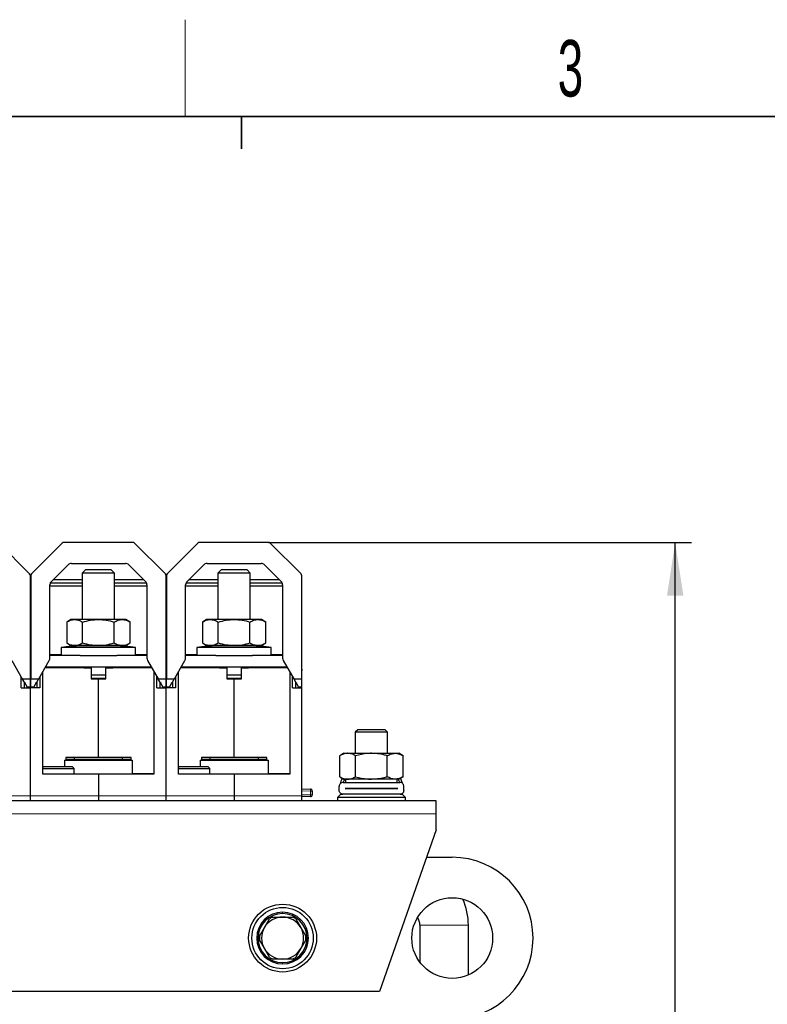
# Model space of a CAD drawing. Header units: millimetres. Extents: x 5 to 418, y 2 to 292.
# Tile 15 of 38: x 111 to 158, y 228 to 288. Entities that reach past the tile are written whole.
import ezdxf

# ---------------------------------------------------------------- set-up
doc = ezdxf.new("R2010")
doc.units = ezdxf.units.MM
doc.layers.add('SLD-0', color=7, linetype='Continuous')
doc.styles.add('SLDTEXTSTYLE0', font='TXT', dxfattribs={"width": 0.605})
doc.dimstyles.new('SLDDIMSTYLE0', dxfattribs={"dimtxt": 3.5, "dimasz": 3.302, "dimexe": 0, "dimexo": 0.0625, "dimgap": 0.875, "dimtad": 1, "dimlfac": 5, "dimrnd": 1e-09, "dimzin": 12, "dimdsep": 46, "dimtxsty": 'SLDTEXTSTYLE0', "dimsah": 1, "dimcen": 0.09, "dimadec": 0, "dimazin": 3, "dimtfac": 1, "dimtofl": 0, "dimtmove": 0, "dimatfit": 3, "dimfxl": 1, "dimfrac": 2, "dimtolj": 1, "dimtzin": 12, "dimarcsym": 0})

# ---------------------------------------------------------------- blocks, each defined once
blk = doc.blocks.new('_D_1')
at = {"layer": 'SLD-0', "color": 7}
for p, q in [((126.658, 256.144), (152.834, 256.144)), ((151.834, 174.244), (151.834, 256.144)), ((144.735, 174.244), (152.834, 174.244))]:
    blk.add_line(p, q, dxfattribs=at)
for points in [[(151.834, 256.144), (151.326, 252.842), (152.342, 252.842)], [(151.834, 174.244), (152.342, 177.546), (151.326, 177.546)]]:
    blk.add_solid(points, dxfattribs=at)
at = {"layer": 'SLD-0', "color": 7, "insert": (147.323, 209.178), "char_height": 3.5, "attachment_point": 1, "rotation": 90, "style": 'SLDTEXTSTYLE0'}
blk.add_mtext('409,5', dxfattribs=at)

msp = doc.modelspace()

# ---------------------------------------------------------------- linework, layer by layer
at = {"color": 7, "linetype": 'Continuous', "lineweight": 25}
for p, q in [((111.8779, 254.1904), (109.9716, 256.0967)), ((113.8979, 256.0967), (111.9916, 254.1904)), ((118.2585, 256.1435), (114.011, 256.1435)), ((120.2779, 254.1904), (118.3716, 256.0967)), ((122.2979, 256.0967), (120.3916, 254.1904)), ((126.6585, 256.1435), (122.411, 256.1435)), ((128.6779, 254.1904), (126.7716, 256.0967)), ((114.4661, 254.8435), (117.8034, 254.8435)), ((122.8661, 254.8435), (126.2034, 254.8435)), ((113.2226, 253.7243), (114.2539, 254.7557)), ((115.3347, 254.4435), (115.1347, 254.2435)), ((115.1347, 254.2435), (115.1347, 251.3635)), ((117.1347, 254.2435), (115.1347, 254.2435)), ((116.9347, 254.4435), (115.3347, 254.4435)), ((117.1347, 254.2435), (116.9347, 254.4435)), ((117.1347, 251.3635), (117.1347, 254.2435)), ((118.0155, 254.7557), (119.0469, 253.7243)), ((121.6226, 253.7243), (122.6539, 254.7557)), ((123.7347, 254.4435), (123.5347, 254.2435)), ((123.5347, 254.2435), (123.5347, 251.3635)), ((125.5347, 254.2435), (123.5347, 254.2435)), ((125.3347, 254.4435), (123.7347, 254.4435)), ((125.5347, 254.2435), (125.3347, 254.4435)), ((125.5347, 251.3635), (125.5347, 254.2435)), ((126.4155, 254.7557), (127.4469, 253.7243)), ((111.9247, 247.7001), (111.9247, 254.0773)), ((111.9447, 254.0773), (111.9447, 247.7001)), ((113.165, 253.6435), (115.1347, 253.6435)), ((115.1347, 253.827), (113.3252, 253.827)), ((118.9442, 253.827), (117.1347, 253.827)), ((117.1347, 253.6435), (119.1045, 253.6435)), ((120.3247, 247.7001), (120.3247, 254.0773)), ((120.3447, 254.0773), (120.3447, 247.7001)), ((121.565, 253.6435), (123.5347, 253.6435)), ((123.5347, 253.827), (121.7252, 253.827)), ((127.3442, 253.827), (125.5347, 253.827)), ((125.5347, 253.6435), (127.5045, 253.6435)), ((128.7247, 247.7001), (128.7247, 254.0773)), ((111.9247, 253.4435), (111.9347, 253.4435)), ((111.9347, 253.2835), (111.9347, 253.4435)), ((111.9347, 253.4435), (111.9447, 253.4435)), ((111.9347, 248.285), (111.9347, 253.2835)), ((113.1347, 248.9786), (113.1347, 253.5122)), ((113.1347, 253.4435), (115.1347, 253.4435)), ((117.1347, 253.4435), (119.1347, 253.4435)), ((119.1347, 253.5122), (119.1347, 248.9786)), ((120.3247, 253.4435), (120.3347, 253.4435)), ((120.3347, 253.2835), (120.3347, 253.4435)), ((120.3347, 253.4435), (120.3447, 253.4435)), ((120.3347, 248.285), (120.3347, 253.2835)), ((121.5347, 248.9786), (121.5347, 253.5122)), ((121.5347, 253.4435), (123.5347, 253.4435)), ((125.5347, 253.4435), (127.5347, 253.4435)), ((127.5347, 253.5122), (127.5347, 248.9786)), ((128.7247, 253.4435), (128.7347, 253.4435)), ((128.7347, 253.2835), (128.7347, 253.4435)), ((128.7347, 248.285), (128.7347, 253.2835)), ((114.4347, 251.3635), (114.1717, 251.2117)), ((114.1717, 251.2117), (114.1717, 249.9154)), ((114.6625, 251.3635), (114.4347, 251.3635)), ((116.1347, 251.3635), (114.6625, 251.3635)), ((115.1532, 249.9154), (115.1532, 251.2117)), ((117.607, 251.3635), (116.1347, 251.3635)), ((117.1162, 249.9154), (117.1162, 251.2117)), ((117.8347, 251.3635), (117.607, 251.3635)), ((118.0977, 251.2117), (117.8347, 251.3635)), ((118.0977, 249.9154), (118.0977, 251.2117)), ((122.8347, 251.3635), (122.5717, 251.2117)), ((122.5717, 251.2117), (122.5717, 249.9154)), ((123.0625, 251.3635), (122.8347, 251.3635)), ((124.5347, 251.3635), (123.0625, 251.3635)), ((123.5532, 249.9154), (123.5532, 251.2117)), ((126.007, 251.3635), (124.5347, 251.3635)), ((125.5162, 249.9154), (125.5162, 251.2117)), ((126.2347, 251.3635), (126.007, 251.3635)), ((126.4977, 251.2117), (126.2347, 251.3635)), ((126.4977, 249.9154), (126.4977, 251.2117)), ((113.8347, 249.6435), (113.8347, 249.1435)), ((118.4347, 249.6435), (113.8347, 249.6435)), ((114.1717, 249.9154), (114.4347, 249.7635)), ((114.6625, 249.7635), (114.4347, 249.7635)), ((116.1347, 249.7635), (114.6625, 249.7635)), ((117.1847, 249.7369), (115.0847, 249.7369)), ((115.1347, 249.7635), (115.1347, 249.7369)), ((117.607, 249.7635), (116.1347, 249.7635)), ((117.1347, 249.7369), (117.1347, 249.7635)), ((117.8347, 249.7635), (117.607, 249.7635)), ((117.8347, 249.7635), (118.0977, 249.9154)), ((118.4347, 249.1435), (118.4347, 249.6435)), ((122.2347, 249.6435), (122.2347, 249.1435)), ((126.8347, 249.6435), (122.2347, 249.6435)), ((122.5717, 249.9154), (122.8347, 249.7635)), ((123.0625, 249.7635), (122.8347, 249.7635)), ((124.5347, 249.7635), (123.0625, 249.7635)), ((125.5847, 249.7369), (123.4847, 249.7369)), ((123.5347, 249.7635), (123.5347, 249.7369)), ((126.007, 249.7635), (124.5347, 249.7635)), ((125.5347, 249.7369), (125.5347, 249.7635)), ((126.2347, 249.7635), (126.007, 249.7635)), ((126.2347, 249.7635), (126.4977, 249.9154)), ((126.8347, 249.1435), (126.8347, 249.6435)), ((110.7749, 248.8286), (111.4265, 247.7001)), ((112.443, 247.7001), (113.0945, 248.8286)), ((113.8347, 249.1735), (113.1347, 249.1735)), ((114.9989, 249.1435), (113.1347, 249.1435)), ((114.9989, 249.1435), (117.2705, 249.1435)), ((119.1347, 249.1435), (117.2705, 249.1435)), ((119.1347, 249.1735), (118.4347, 249.1735)), ((119.1749, 248.8286), (119.8265, 247.7001)), ((120.843, 247.7001), (121.4945, 248.8286)), ((122.2347, 249.1735), (121.5347, 249.1735)), ((123.3989, 249.1435), (121.5347, 249.1435)), ((123.3989, 249.1435), (125.6705, 249.1435)), ((127.5347, 249.1435), (125.6705, 249.1435)), ((127.5347, 249.1735), (126.8347, 249.1735)), ((127.5749, 248.8286), (128.2265, 247.7001)), ((111.9347, 248.285), (111.9347, 248.2142)), ((111.9347, 247.1435), (111.9347, 248.2142)), ((112.6947, 241.7835), (112.6947, 248.1362)), ((115.2347, 248.4135), (112.8549, 248.4135)), ((112.8722, 248.4435), (119.3973, 248.4435)), ((114.1847, 248.4435), (114.1847, 248.4135)), ((115.2347, 248.3835), (115.2347, 248.4135)), ((115.2347, 248.3835), (115.6847, 248.3835)), ((115.6847, 248.3835), (115.6847, 247.6835)), ((116.5847, 247.6835), (116.5847, 248.3835)), ((116.5847, 248.3835), (117.0347, 248.3835)), ((117.0347, 248.4135), (117.0347, 248.3835)), ((119.4146, 248.4135), (117.0347, 248.4135)), ((118.0847, 248.4135), (118.0847, 248.4435)), ((119.5747, 248.1362), (119.5747, 241.7835)), ((120.3347, 248.285), (120.3347, 248.2142)), ((120.3347, 247.1435), (120.3347, 248.2142)), ((121.0947, 241.7835), (121.0947, 248.1362)), ((123.6347, 248.4135), (121.2549, 248.4135)), ((121.2722, 248.4435), (127.7973, 248.4435)), ((122.5847, 248.4435), (122.5847, 248.4135)), ((123.6347, 248.3835), (123.6347, 248.4135)), ((123.6347, 248.3835), (124.0847, 248.3835)), ((124.0847, 248.3835), (124.0847, 247.6835)), ((124.9847, 247.6835), (124.9847, 248.3835)), ((124.9847, 248.3835), (125.4347, 248.3835)), ((125.4347, 248.4135), (125.4347, 248.3835)), ((127.8146, 248.4135), (125.4347, 248.4135)), ((126.4847, 248.4135), (126.4847, 248.4435)), ((127.9747, 248.1362), (127.9747, 241.7835)), ((128.7347, 248.285), (128.7347, 248.2142)), ((128.7347, 247.1435), (128.7347, 248.2142)), ((111.3527, 247.1435), (111.3527, 247.8278)), ((111.4265, 247.7001), (111.4428, 247.6718)), ((111.5746, 247.4435), (111.4428, 247.6718)), ((111.5347, 247.5126), (111.5347, 247.1435)), ((111.9247, 247.6718), (111.9247, 247.7001)), ((111.9247, 247.1835), (111.9247, 247.6718)), ((111.9447, 247.6718), (111.9447, 247.7001)), ((111.9447, 247.1835), (111.9447, 247.6718)), ((112.2948, 247.4435), (112.4266, 247.6718)), ((112.3347, 247.1435), (112.3347, 247.5126)), ((112.4266, 247.6718), (112.443, 247.7001)), ((112.5167, 247.8278), (112.5167, 247.1435)), ((115.6847, 247.9435), (116.5847, 247.9435)), ((115.6847, 247.7435), (116.5847, 247.7435)), ((115.6847, 247.6835), (116.1347, 247.6835)), ((116.1347, 247.6835), (116.1347, 247.7435)), ((116.1347, 242.8235), (116.1347, 247.6835)), ((116.1347, 247.6835), (116.5847, 247.6835)), ((119.7527, 247.1435), (119.7527, 247.8278)), ((119.8265, 247.7001), (119.8428, 247.6718)), ((119.9746, 247.4435), (119.8428, 247.6718)), ((119.9347, 247.5126), (119.9347, 247.1435)), ((120.3247, 247.6718), (120.3247, 247.7001)), ((120.3247, 247.1835), (120.3247, 247.6718)), ((120.3447, 247.6718), (120.3447, 247.7001)), ((120.3447, 247.1835), (120.3447, 247.6718)), ((120.6948, 247.4435), (120.8266, 247.6718)), ((120.7347, 247.1435), (120.7347, 247.5126)), ((120.8266, 247.6718), (120.843, 247.7001)), ((120.9167, 247.8278), (120.9167, 247.1435)), ((124.0847, 247.9435), (124.9847, 247.9435)), ((124.0847, 247.7435), (124.9847, 247.7435)), ((124.0847, 247.6835), (124.5347, 247.6835)), ((124.5347, 247.6835), (124.5347, 247.7435)), ((124.5347, 242.8235), (124.5347, 247.6835)), ((124.5347, 247.6835), (124.9847, 247.6835)), ((128.1527, 247.1435), (128.1527, 247.8278)), ((128.2265, 247.7001), (128.2428, 247.6718)), ((128.3746, 247.4435), (128.2428, 247.6718)), ((128.3347, 247.5126), (128.3347, 247.1435)), ((128.7247, 247.6718), (128.7247, 247.7001)), ((128.7247, 247.1835), (128.7247, 247.6718)), ((111.3527, 247.1435), (111.9347, 247.1435)), ((111.5746, 247.4435), (111.6247, 247.4435)), ((111.6247, 247.3567), (111.6247, 247.4435)), ((111.6247, 247.3567), (111.7247, 247.1835)), ((111.9247, 247.1835), (111.7247, 247.1835)), ((111.9347, 240.4435), (111.9347, 247.1435)), ((112.5167, 247.1435), (111.9347, 247.1435)), ((112.1447, 247.1835), (111.9447, 247.1835)), ((112.1447, 247.1835), (112.2447, 247.3567)), ((112.2447, 247.4435), (112.2948, 247.4435)), ((112.2447, 247.4435), (112.2447, 247.3567)), ((119.7527, 247.1435), (120.3347, 247.1435)), ((119.9746, 247.4435), (120.0247, 247.4435)), ((120.0247, 247.3567), (120.0247, 247.4435)), ((120.0247, 247.3567), (120.1247, 247.1835)), ((120.3247, 247.1835), (120.1247, 247.1835)), ((120.3347, 240.4435), (120.3347, 247.1435)), ((120.9167, 247.1435), (120.3347, 247.1435)), ((120.5447, 247.1835), (120.3447, 247.1835)), ((120.5447, 247.1835), (120.6447, 247.3567)), ((120.6447, 247.4435), (120.6948, 247.4435)), ((120.6447, 247.4435), (120.6447, 247.3567)), ((128.1527, 247.1435), (128.7347, 247.1435)), ((128.3746, 247.4435), (128.4247, 247.4435)), ((128.4247, 247.3567), (128.4247, 247.4435)), ((128.4247, 247.3567), (128.5247, 247.1835)), ((128.7247, 247.1835), (128.5247, 247.1835)), ((128.7347, 240.4435), (128.7347, 247.1435)), ((132.1947, 244.5435), (132.0347, 244.3835)), ((133.0789, 244.5435), (132.1947, 244.5435)), ((133.8747, 244.5435), (133.0789, 244.5435)), ((134.0347, 244.3835), (133.8747, 244.5435)), ((132.0347, 244.3835), (132.0347, 243.0835)), ((133.0873, 244.3835), (132.0347, 244.3835)), ((134.0347, 244.3835), (133.0873, 244.3835)), ((134.0347, 243.0835), (134.0347, 244.3835)), ((114.0347, 242.6635), (114.0347, 242.2635)), ((114.0347, 242.6635), (118.2347, 242.6635)), ((116.1347, 242.8235), (114.1147, 242.8235)), ((114.1147, 242.8235), (114.1147, 242.6635)), ((118.1347, 242.7075), (114.1347, 242.7075)), ((114.1347, 242.6723), (114.1347, 242.7075)), ((114.1347, 242.6635), (114.1347, 242.6723)), ((114.6347, 242.8235), (114.6347, 242.7075)), ((118.1547, 242.8235), (116.1347, 242.8235)), ((117.6347, 242.7075), (117.6347, 242.8235)), ((118.1347, 242.7075), (118.1347, 242.6723)), ((118.1347, 242.6723), (118.1347, 242.6635)), ((118.1547, 242.6635), (118.1547, 242.8235)), ((118.2347, 242.6635), (118.2347, 241.7835)), ((122.4347, 242.6635), (122.4347, 242.2635)), ((122.4347, 242.6635), (126.6347, 242.6635)), ((124.5347, 242.8235), (122.5147, 242.8235)), ((122.5147, 242.8235), (122.5147, 242.6635)), ((126.5347, 242.7075), (122.5347, 242.7075)), ((122.5347, 242.6723), (122.5347, 242.7075)), ((122.5347, 242.6635), (122.5347, 242.6723)), ((123.0347, 242.8235), (123.0347, 242.7075)), ((126.5547, 242.8235), (124.5347, 242.8235)), ((126.0347, 242.7075), (126.0347, 242.8235)), ((126.5347, 242.7075), (126.5347, 242.6723)), ((126.5347, 242.6723), (126.5347, 242.6635)), ((126.5547, 242.6635), (126.5547, 242.8235)), ((126.6347, 242.6635), (126.6347, 241.7835)), ((131.3347, 243.0835), (131.0717, 242.9317)), ((131.0717, 241.6354), (131.0717, 242.9317)), ((131.3347, 243.0835), (131.5625, 243.0835)), ((131.5625, 243.0835), (133.0347, 243.0835)), ((132.0087, 243.0835), (132.0347, 243.1122)), ((132.0532, 241.6354), (132.0532, 242.9317)), ((133.0347, 243.0835), (134.507, 243.0835)), ((134.0162, 241.6354), (134.0162, 242.9317)), ((134.0347, 243.1122), (134.0608, 243.0835)), ((134.507, 243.0835), (134.7347, 243.0835)), ((134.9977, 242.9317), (134.7347, 243.0835)), ((134.9977, 241.6354), (134.9977, 242.9317)), ((112.7547, 242.2635), (112.6947, 242.2035)), ((112.6947, 242.1435), (114.6347, 242.1435)), ((112.7547, 242.2635), (114.5147, 242.2635)), ((114.6347, 242.1435), (114.5147, 242.2635)), ((114.6347, 241.7835), (114.6347, 242.1435)), ((121.1547, 242.2635), (121.0947, 242.2035)), ((121.0947, 242.1435), (123.0347, 242.1435)), ((121.1547, 242.2635), (122.9147, 242.2635)), ((123.0347, 242.1435), (122.9147, 242.2635)), ((123.0347, 241.7835), (123.0347, 242.1435)), ((116.1347, 241.7835), (112.6947, 241.7835)), ((119.5747, 241.7835), (116.1347, 241.7835)), ((116.1347, 241.7835), (116.1347, 240.4435)), ((124.5347, 241.7835), (121.0947, 241.7835)), ((124.5347, 241.7835), (124.5347, 240.4435)), ((127.9747, 241.7835), (124.5347, 241.7835)), ((131.0717, 241.6354), (131.3347, 241.4835)), ((131.5625, 241.4835), (131.3347, 241.4835)), ((131.4347, 241.4835), (131.4347, 241.2835)), ((133.0347, 241.4835), (131.5625, 241.4835)), ((134.507, 241.4835), (133.0347, 241.4835)), ((134.7347, 241.4835), (134.507, 241.4835)), ((134.6347, 241.2835), (134.6347, 241.4835)), ((134.7347, 241.4835), (134.9977, 241.6354)), ((128.7347, 240.8835), (129.2589, 240.8652)), ((131.0347, 240.7902), (131.0347, 241.0369)), ((131.2814, 241.2835), (134.7881, 241.2835)), ((131.4047, 240.9125), (131.4047, 240.9145)), ((131.4047, 240.9145), (134.6647, 240.9145)), ((134.6647, 240.9125), (131.4047, 240.9125)), ((132.0347, 240.9145), (132.0347, 240.9125)), ((134.0347, 240.9125), (134.0347, 240.9145)), ((134.6647, 240.9145), (134.6647, 240.9125)), ((135.0347, 240.7902), (135.0347, 241.0369)), ((111.9347, 240.1435), (111.9347, 240.4435)), ((116.1347, 240.4435), (116.1347, 240.1435)), ((120.3347, 240.1435), (120.3347, 240.4435)), ((124.5347, 240.4435), (124.5347, 240.1435)), ((128.7347, 240.1435), (128.7347, 240.4435)), ((129.2589, 240.4018), (128.7347, 240.3835)), ((129.3747, 240.7453), (129.3747, 240.5218)), ((131.1347, 240.5435), (130.9347, 240.3435)), ((130.9347, 240.3435), (130.9347, 240.1435)), ((135.1347, 240.3435), (130.9347, 240.3435)), ((131.1347, 240.5435), (131.2674, 240.5435)), ((134.7881, 240.5435), (131.2814, 240.5435)), ((134.8202, 240.5435), (134.9347, 240.5435)), ((135.1347, 240.3435), (134.9347, 240.5435)), ((135.1347, 240.1435), (135.1347, 240.3435)), ((137.0347, 240.1435), (70.0347, 240.1435)), ((137.0347, 239.3435), (137.0347, 240.1435)), ((137.0347, 238.3435), (137.0347, 239.3435)), ((137.0347, 238.3435), (133.5347, 228.3435)), ((136.4397, 236.6435), (138.0347, 236.6435)), ((126.92, 232.9435), (127.5347, 232.9435)), ((127.5347, 232.9435), (128.1494, 232.9435)), ((126.1016, 231.7612), (126.4089, 232.2935)), ((126.4089, 232.2935), (126.7162, 232.8259)), ((128.3532, 232.8259), (128.6606, 232.2935)), ((128.6606, 232.2935), (128.9679, 231.7612)), ((136.0347, 232.4435), (136.0347, 230.1435)), ((139.0347, 229.3522), (139.0347, 232.4435)), ((126.4089, 230.9935), (126.1016, 231.5259)), ((128.9679, 231.5259), (128.6606, 230.9935)), ((126.7162, 230.4612), (126.4089, 230.9935)), ((128.6606, 230.9935), (128.3532, 230.4612)), ((127.5347, 230.3435), (126.92, 230.3435)), ((128.1494, 230.3435), (127.5347, 230.3435)), ((133.5347, 228.3435), (73.5347, 228.3435))]:
    msp.add_line(p, q, dxfattribs=at)
at = {"color": 7, "linetype": 'Continuous', "lineweight": 18}
for p, q in [((111.9247, 253.2835), (111.9347, 253.2835)), ((111.9347, 253.2835), (111.9447, 253.2835)), ((120.3247, 253.2835), (120.3347, 253.2835)), ((120.3347, 253.2835), (120.3447, 253.2835)), ((128.7247, 253.2835), (128.7347, 253.2835)), ((111.9347, 248.285), (111.9247, 248.285)), ((111.9347, 248.2142), (111.9247, 248.2142)), ((111.9447, 248.285), (111.9347, 248.285)), ((111.9447, 248.2142), (111.9347, 248.2142)), ((112.8376, 248.3835), (115.2347, 248.3835)), ((117.0347, 248.3835), (119.4319, 248.3835)), ((120.3347, 248.285), (120.3247, 248.285)), ((120.3347, 248.2142), (120.3247, 248.2142)), ((120.3447, 248.285), (120.3347, 248.285)), ((120.3447, 248.2142), (120.3347, 248.2142)), ((121.2376, 248.3835), (123.6347, 248.3835)), ((125.4347, 248.3835), (127.8319, 248.3835)), ((128.7347, 248.285), (128.7247, 248.285)), ((128.7347, 248.2142), (128.7247, 248.2142)), ((111.4265, 247.7001), (111.9247, 247.7001)), ((111.4428, 247.6718), (111.9247, 247.6718)), ((111.9447, 247.7001), (112.443, 247.7001)), ((111.9447, 247.6718), (112.4266, 247.6718)), ((119.8265, 247.7001), (120.3247, 247.7001)), ((119.8428, 247.6718), (120.3247, 247.6718)), ((120.3447, 247.7001), (120.843, 247.7001)), ((120.3447, 247.6718), (120.8266, 247.6718)), ((128.2265, 247.7001), (128.7247, 247.7001)), ((128.2428, 247.6718), (128.7247, 247.6718)), ((114.1347, 242.6723), (118.1347, 242.6723)), ((122.5347, 242.6723), (126.5347, 242.6723)), ((119.5747, 241.8249), (118.2347, 241.8249)), ((127.9747, 241.8249), (126.6347, 241.8249)), ((107.7347, 240.4435), (111.9347, 240.4435)), ((116.1347, 240.4435), (111.9347, 240.4435)), ((116.1347, 240.4435), (120.3347, 240.4435)), ((124.5347, 240.4435), (120.3347, 240.4435)), ((124.5347, 240.4435), (128.7347, 240.4435)), ((128.7347, 240.7636), (129.2589, 240.7453)), ((129.2589, 240.5218), (128.7347, 240.5035)), ((129.2589, 240.5218), (129.2589, 240.7453)), ((137.0347, 239.3435), (70.0347, 239.3435)), ((127.5347, 233.1635), (127.5347, 233.2435)), ((136.0347, 232.4435), (139.0347, 232.4435)), ((127.5347, 230.1235), (127.5347, 230.0435))]:
    msp.add_line(p, q, dxfattribs=at)
at = {"color": 7, "linetype": 'Continuous', "lineweight": 18, "flags": 128}
for points in [[(129.2589, 240.7453), (129.2817, 240.7453), (129.3035, 240.7453), (129.3236, 240.7453), (129.3411, 240.7453), (129.3554, 240.7453), (129.366, 240.7453), (129.3725, 240.7453), (129.3747, 240.7453)], [(129.3747, 240.5218), (129.3725, 240.5218), (129.366, 240.5218), (129.3554, 240.5218), (129.3411, 240.5218), (129.3236, 240.5218), (129.3035, 240.5218), (129.2817, 240.5218), (129.2589, 240.5218)]]:
    msp.add_lwpolyline(points, dxfattribs=at)
at = {"color": 7, "linetype": 'Continuous', "lineweight": 25}
for centre, radius in [((138.0347, 231.6435), 2.5), ((127.5347, 231.6435), 2.1), ((127.5347, 231.6435), 1.9)]:
    msp.add_circle(centre, radius, dxfattribs=at)
for centre, radius, start, end in [((114.011, 255.9835), 0.16, 90, 135), ((118.2585, 255.9835), 0.16, 45, 90), ((122.411, 255.9835), 0.16, 90, 135), ((126.6585, 255.9835), 0.16, 45, 90), ((114.4661, 254.5435), 0.3, 90, 135), ((117.8034, 254.5435), 0.3, 45, 90), ((122.8661, 254.5435), 0.3, 90, 135), ((126.2034, 254.5435), 0.3, 45, 90), ((111.7647, 254.0773), 0.16, 0, 45), ((112.1047, 254.0773), 0.16, 135, 180), ((120.1647, 254.0773), 0.16, 0, 45), ((120.5047, 254.0773), 0.16, 135, 180), ((128.5647, 254.0773), 0.16, 0, 45), ((113.4347, 253.5122), 0.3, 135, 180), ((118.8347, 253.5122), 0.3, 0, 45), ((121.8347, 253.5122), 0.3, 135, 180), ((127.2347, 253.5122), 0.3, 0, 45), ((116.1347, 227.2641), 22.4973, 92.675093, 95.867852), ((116.1347, 227.2641), 22.4973, 84.132148, 87.324907), ((124.5347, 227.2641), 22.4973, 92.675093, 95.867852), ((124.5347, 227.2641), 22.4973, 84.132148, 87.324907), ((112.8347, 248.9786), 0.3, 330, 0), ((119.4347, 248.9786), 0.3, 180, 210), ((121.2347, 248.9786), 0.3, 330, 0), ((127.8347, 248.9786), 0.3, 180, 210), ((129.2547, 240.7453), 0.12, 0, 87.999989), ((129.2547, 240.5218), 0.12, 272.000005, 0), ((138.0347, 231.6435), 5, 270, 90), ((135.1347, 232.4435), 3.9, 0, 24.445324), ((127.5347, 231.6435), 1.6, 90, 270), ((127.5347, 231.6435), 1.52, 90, 270), ((127.5347, 231.6435), 1.3, 90, 150), ((127.5347, 231.6435), 1.438, 115.306591, 124.693409), ((127.5347, 231.6435), 1.6, 270, 90), ((127.5347, 231.6435), 1.52, 270, 90), ((127.5347, 231.6435), 1.3, 30, 90), ((127.5347, 231.6435), 1.438, 55.306591, 64.693409), ((135.1347, 232.4435), 0.9, 0, 32.767327), ((127.5347, 231.6435), 1.3, 150, 210), ((127.5347, 231.6435), 1.3, 330, 30), ((127.5347, 231.6435), 1.438, 175.306591, 184.693409), ((127.5347, 231.6435), 1.438, 355.306591, 4.693409), ((127.5347, 231.6435), 1.3, 210, 270), ((127.5347, 231.6435), 1.438, 235.306591, 244.693409), ((127.5347, 231.6435), 1.3, 270, 330), ((127.5347, 231.6435), 1.438, 295.306591, 304.693409)]:
    msp.add_arc(centre, radius, start, end, dxfattribs=at)
at = {"color": 7, "linetype": 'Continuous', "lineweight": 18}
for centre, start, end in [((128.3986, 240.8053), 356.012897, 3.987093), ((128.3986, 240.4618), 356.012902, 3.987098)]:
    msp.add_arc(centre, 0.8624, start, end, dxfattribs=at)
at = {"color": 7, "linetype": 'Continuous', "lineweight": 25}
for points, knots in [([(114.1717, 251.2117), (114.2514, 251.2541), (114.4123, 251.3398), (114.5786, 251.3556), (114.6625, 251.3635)], [0, 0, 0, 0, 0.495458, 1, 1, 1, 1]), ([(114.6625, 251.3635), (114.7447, 251.3559), (114.911, 251.3404), (115.0719, 251.2549), (115.1532, 251.2117)], [0, 0, 0, 0, 0.49451072, 1, 1, 1, 1]), ([(115.1532, 251.2117), (115.3126, 251.2541), (115.6344, 251.3398), (115.9669, 251.3556), (116.1347, 251.3635)], [0, 0, 0, 0, 0.495458, 1, 1, 1, 1]), ([(116.1347, 251.3635), (116.2992, 251.3559), (116.6318, 251.3404), (116.9536, 251.2549), (117.1162, 251.2117)], [0, 0, 0, 0, 0.4945107, 1, 1, 1, 1]), ([(117.1162, 251.2117), (117.1959, 251.2541), (117.3568, 251.3398), (117.5231, 251.3556), (117.607, 251.3635)], [0, 0, 0, 0, 0.495458, 1, 1, 1, 1]), ([(117.607, 251.3635), (117.6892, 251.3559), (117.8555, 251.3404), (118.0164, 251.2549), (118.0977, 251.2117)], [0, 0, 0, 0, 0.4945107, 1, 1, 1, 1]), ([(122.5717, 251.2117), (122.6514, 251.2541), (122.8123, 251.3398), (122.9786, 251.3556), (123.0625, 251.3635)], [0, 0, 0, 0, 0.495458, 1, 1, 1, 1]), ([(123.0625, 251.3635), (123.1447, 251.3559), (123.311, 251.3404), (123.4719, 251.2549), (123.5532, 251.2117)], [0, 0, 0, 0, 0.49451072, 1, 1, 1, 1]), ([(123.5532, 251.2117), (123.7126, 251.2541), (124.0344, 251.3398), (124.3669, 251.3556), (124.5347, 251.3635)], [0, 0, 0, 0, 0.49545796, 1, 1, 1, 1]), ([(124.5347, 251.3635), (124.6992, 251.3559), (125.0318, 251.3404), (125.3536, 251.2549), (125.5162, 251.2117)], [0, 0, 0, 0, 0.4945107, 1, 1, 1, 1]), ([(125.5162, 251.2117), (125.5959, 251.2541), (125.7568, 251.3398), (125.9231, 251.3556), (126.007, 251.3635)], [0, 0, 0, 0, 0.495458, 1, 1, 1, 1]), ([(126.007, 251.3635), (126.0892, 251.3559), (126.2555, 251.3404), (126.4164, 251.2549), (126.4977, 251.2117)], [0, 0, 0, 0, 0.4945107, 1, 1, 1, 1]), ([(114.1717, 249.9154), (114.2514, 249.8729), (114.4123, 249.7873), (114.5786, 249.7715), (114.6625, 249.7635)], [0, 0, 0, 0, 0.495458, 1, 1, 1, 1]), ([(114.6625, 249.7635), (114.7447, 249.7712), (114.911, 249.7867), (115.0719, 249.8722), (115.1532, 249.9154)], [0, 0, 0, 0, 0.4945107, 1, 1, 1, 1]), ([(115.1532, 249.9154), (115.3126, 249.8729), (115.6344, 249.7873), (115.9669, 249.7715), (116.1347, 249.7635)], [0, 0, 0, 0, 0.495458, 1, 1, 1, 1]), ([(116.1347, 249.7635), (116.2992, 249.7712), (116.6318, 249.7867), (116.9536, 249.8722), (117.1162, 249.9154)], [0, 0, 0, 0, 0.4945107, 1, 1, 1, 1]), ([(117.1162, 249.9154), (117.1959, 249.8729), (117.3568, 249.7873), (117.5231, 249.7715), (117.607, 249.7635)], [0, 0, 0, 0, 0.495458, 1, 1, 1, 1]), ([(117.607, 249.7635), (117.6892, 249.7712), (117.8555, 249.7867), (118.0164, 249.8722), (118.0977, 249.9154)], [0, 0, 0, 0, 0.49451073, 1, 1, 1, 1]), ([(122.5717, 249.9154), (122.6514, 249.8729), (122.8123, 249.7873), (122.9786, 249.7715), (123.0625, 249.7635)], [0, 0, 0, 0, 0.495458, 1, 1, 1, 1]), ([(123.0625, 249.7635), (123.1447, 249.7712), (123.311, 249.7867), (123.4719, 249.8722), (123.5532, 249.9154)], [0, 0, 0, 0, 0.4945107, 1, 1, 1, 1]), ([(123.5532, 249.9154), (123.7126, 249.8729), (124.0344, 249.7873), (124.3669, 249.7715), (124.5347, 249.7635)], [0, 0, 0, 0, 0.495458, 1, 1, 1, 1]), ([(124.5347, 249.7635), (124.6992, 249.7712), (125.0318, 249.7867), (125.3536, 249.8722), (125.5162, 249.9154)], [0, 0, 0, 0, 0.4945107, 1, 1, 1, 1]), ([(125.5162, 249.9154), (125.5959, 249.8729), (125.7568, 249.7873), (125.9231, 249.7715), (126.007, 249.7635)], [0, 0, 0, 0, 0.495458, 1, 1, 1, 1]), ([(126.007, 249.7635), (126.0892, 249.7712), (126.2555, 249.7867), (126.4164, 249.8722), (126.4977, 249.9154)], [0, 0, 0, 0, 0.4945107, 1, 1, 1, 1]), ([(113.5481, 249.1435), (113.5005, 249.1443), (113.4526, 249.1451), (113.4148, 249.1734), (113.4146, 249.1735)], [0, 0, 0, 0, 0.99451361, 1, 1, 1, 1]), ([(118.851, 249.1735), (118.8474, 249.1713), (118.8088, 249.1468), (118.763, 249.1451), (118.7214, 249.1435)], [0, 0, 0, 0, 0.0926611, 1, 1, 1, 1]), ([(121.9481, 249.1435), (121.9005, 249.1443), (121.8526, 249.1451), (121.8148, 249.1734), (121.8146, 249.1735)], [0, 0, 0, 0, 0.9945136, 1, 1, 1, 1]), ([(127.251, 249.1735), (127.2474, 249.1713), (127.2088, 249.1468), (127.163, 249.1451), (127.1214, 249.1435)], [0, 0, 0, 0, 0.0926611, 1, 1, 1, 1]), ([(131.5625, 243.0835), (131.5509, 243.0833), (131.4628, 243.082), (131.2967, 243.0488), (131.1472, 242.971), (131.0717, 242.9317)], [0, 0, 0, 0, 0.070088, 0.5307834, 1, 1, 1, 1]), ([(132.0532, 242.9317), (131.9735, 242.9741), (131.8127, 243.0598), (131.6464, 243.0756), (131.5625, 243.0835)], [0, 0, 0, 0, 0.495458, 1, 1, 1, 1]), ([(133.0347, 243.0835), (132.9528, 243.0816), (132.6207, 243.0739), (132.2971, 242.9928), (132.0532, 242.9317)], [0, 0, 0, 0, 0.2465794, 1, 1, 1, 1]), ([(134.0162, 242.9317), (133.9428, 242.9522), (133.6231, 243.0416), (133.2907, 243.0653), (133.0347, 243.0835)], [0, 0, 0, 0, 0.2297082, 1, 1, 1, 1]), ([(134.0162, 242.9317), (134.0959, 242.9741), (134.2568, 243.0598), (134.4231, 243.0756), (134.507, 243.0835)], [0, 0, 0, 0, 0.495458, 1, 1, 1, 1]), ([(134.507, 243.0835), (134.5186, 243.0833), (134.6067, 243.082), (134.7728, 243.0488), (134.9223, 242.971), (134.9977, 242.9317)], [0, 0, 0, 0, 0.070088, 0.5307834, 1, 1, 1, 1]), ([(131.0717, 241.6354), (131.1514, 241.5929), (131.3123, 241.5073), (131.4786, 241.4915), (131.5625, 241.4835)], [0, 0, 0, 0, 0.495458, 1, 1, 1, 1]), ([(131.2241, 241.5474), (131.198, 241.4802), (131.1491, 241.3545), (131.1099, 241.2439), (131.0917, 241.1925)], [0, 0, 0, 0, 0.5350478, 1, 1, 1, 1]), ([(131.3791, 241.4814), (131.3613, 241.4463), (131.3277, 241.3802), (131.2969, 241.316), (131.2831, 241.2872), (131.2819, 241.2847), (131.2814, 241.2835)], [0, 0, 0, 0, 0.4256756, 0.8031925, 0.9105448, 1, 1, 1, 1]), ([(131.5625, 241.4835), (131.5741, 241.4837), (131.6622, 241.4851), (131.8283, 241.5182), (131.9778, 241.5961), (132.0532, 241.6354)], [0, 0, 0, 0, 0.07008803, 0.5307834, 1, 1, 1, 1]), ([(132.0532, 241.6354), (132.2971, 241.5742), (132.6207, 241.4931), (132.9528, 241.4854), (133.0347, 241.4835)], [0, 0, 0, 0, 0.7534206, 1, 1, 1, 1]), ([(133.0347, 241.4835), (133.2907, 241.5018), (133.6231, 241.5255), (133.9428, 241.6148), (134.0162, 241.6354)], [0, 0, 0, 0, 0.7702918, 1, 1, 1, 1]), ([(134.507, 241.4835), (134.4953, 241.4837), (134.4073, 241.4851), (134.2412, 241.5182), (134.0917, 241.5961), (134.0162, 241.6354)], [0, 0, 0, 0, 0.07008803, 0.5307834, 1, 1, 1, 1]), ([(134.9977, 241.6354), (134.918, 241.5929), (134.7572, 241.5073), (134.5909, 241.4915), (134.507, 241.4835)], [0, 0, 0, 0, 0.495458, 1, 1, 1, 1]), ([(134.9767, 241.192), (134.9515, 241.2585), (134.9092, 241.3705), (134.86, 241.4941), (134.84, 241.5443)], [0, 0, 0, 0, 0.5937956, 1, 1, 1, 1]), ([(131.2814, 241.2835), (131.2448, 241.2788), (131.1765, 241.2701), (131.099, 241.2104), (131.0515, 241.1376), (131.0357, 241.0772), (131.0349, 241.0433), (131.0347, 241.0369)], [0, 0, 0, 0, 0.3004322, 0.5605605, 0.7567362, 0.9539009, 1, 1, 1, 1]), ([(131.2814, 240.5435), (131.2448, 240.5482), (131.1765, 240.557), (131.099, 240.6167), (131.0515, 240.6894), (131.0357, 240.7498), (131.0349, 240.7838), (131.0347, 240.7902)], [0, 0, 0, 0, 0.3004322, 0.5605605, 0.7567362, 0.9539009, 1, 1, 1, 1]), ([(135.0347, 241.0369), (135.0326, 241.0613), (135.0283, 241.1102), (134.9956, 241.1761), (134.9457, 241.2314), (134.8753, 241.2742), (134.8185, 241.2803), (134.7881, 241.2835)], [0, 0, 0, 0, 0.1743808, 0.3482719, 0.5342906, 0.7503419, 1, 1, 1, 1]), ([(135.0347, 240.7902), (135.0326, 240.7657), (135.0283, 240.7169), (134.9956, 240.6509), (134.9457, 240.5956), (134.8753, 240.5528), (134.8185, 240.5468), (134.7881, 240.5435)], [0, 0, 0, 0, 0.1743808, 0.3482719, 0.5342906, 0.7503419, 1, 1, 1, 1])]:
    msp.add_open_spline(points, degree=3, knots=knots, dxfattribs=at)
at = {"color": 7, "linetype": 'Continuous', "lineweight": 18}
msp.add_open_spline([(134.7881, 241.2835), (134.7872, 241.2855), (134.7851, 241.2899), (134.7689, 241.3237), (134.7392, 241.3853), (134.7083, 241.4462), (134.6904, 241.4814)], degree=3, knots=[0, 0, 0, 0, 0.11633258, 0.26423613, 0.57440182, 1, 1, 1, 1], dxfattribs=at)
at = {"layer": 'SLD-0', "lineweight": 18}
msp.add_line((121.5, 282.5), (121.5, 288.5), dxfattribs=at)
at = {"layer": 'SLD-0', "lineweight": 35}
msp.add_line((408, 282.5), (26, 282.5), dxfattribs=at)
at = {"layer": 'SLD-0'}
for p, q in [((125, 280.5), (125, 282.5)), ((125, 282.5), (125, 280.5))]:
    msp.add_line(p, q, dxfattribs=at)

# ---------------------------------------------------------------- texts
at = {"layer": 'SLD-0', "insert": (145.3527, 287.243), "char_height": 3.5, "attachment_point": 2, "style": 'SLDTEXTSTYLE0'}
msp.add_mtext('3', dxfattribs=at)

# ---------------------------------------------------------------- dimensions: what is measured, and where the dimension line sits
at = {"layer": 'SLD-0', "color": 7}
dim = msp.add_linear_dim(base=(151.8342, 256.1435), p1=(144.7347, 174.2435), p2=(126.6585, 256.1435), angle=90, dimstyle='SLDDIMSTYLE0', dxfattribs=at)
dim.commit()
dim.dimension.update_dxf_attribs({"geometry": '_D_1', "text_midpoint": (151.8342, 215.1935), "dimtype": 160})

doc.saveas('drawing.dxf')
